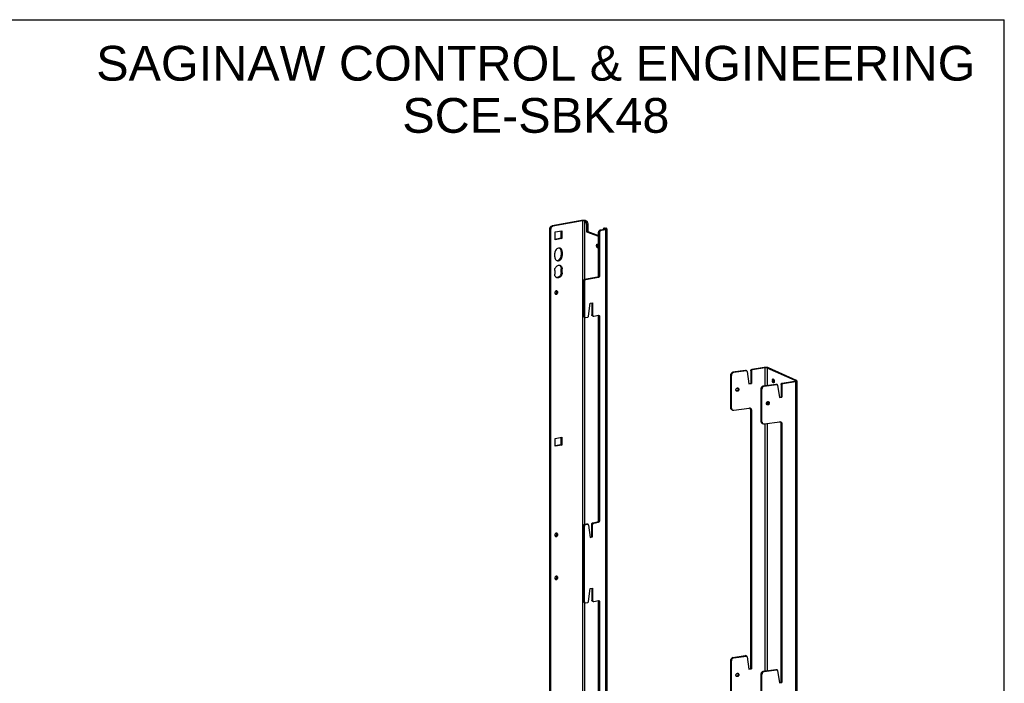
# Model space of a CAD drawing. Header units: inches. Extents: x 0 to 94.4, y 0 to 61.1.
# Tile 3 of 3: x 47.2 to 94.4, y 29.3 to 61.1. Entities that reach past the tile are written whole.
import ezdxf

# ---------------------------------------------------------------- set-up
doc = ezdxf.new("R2010")
doc.units = ezdxf.units.IN
doc.header["$LTSCALE"] = 5.194444
doc.header["$MEASUREMENT"] = 0
doc.layers.get('0').update_dxf_attribs({"linetype": 'CONTINUOUS'})
doc.styles.get("Standard").update_dxf_attribs({"font": 'arial.ttf'})

msp = doc.modelspace()

# ---------------------------------------------------------------- linework, layer by layer
at = {"color": 7, "linetype": 'Continuous'}
for p, q in [((0, 61.111), (94.444, 61.111)), ((94.444, 0), (94.444, 61.111)), ((74.165, 51.481), (74.208, 51.465)), ((72.692, 51.07), (72.649, 51.086)), ((72.694, 51.094), (72.692, 51.07)), ((72.692, 5.913), (72.692, 51.07)), ((72.7, 51.117), (72.694, 51.094)), ((72.755, 51.193), (72.738, 51.178)), ((72.795, 51.209), (72.752, 51.225)), ((74.208, 51.465), (72.795, 51.209)), ((74.208, 51.465), (74.208, 6.066)), ((74.373, 51.471), (74.312, 51.46)), ((74.312, 51.46), (74.312, 48.654)), ((74.334, 51.452), (74.312, 51.46)), ((74.334, 51.452), (74.395, 51.463)), ((74.348, 51.445), (74.334, 51.452)), ((74.405, 51.305), (74.467, 51.316)), ((74.405, 51.305), (74.405, 50.943)), ((75.012, 50.991), (75.028, 51.009)), ((75.084, 51.039), (75.269, 51.073)), ((75.084, 51.039), (75.127, 51.023)), ((75.251, 51.111), (75.243, 51.11)), ((75.266, 51.108), (75.251, 51.111)), ((75.261, 51.113), (75.305, 51.121)), ((75.266, 51.108), (75.327, 51.119)), ((75.287, 51.1), (75.266, 51.108)), ((75.312, 51.057), (75.269, 51.073)), ((75.349, 51.111), (75.287, 51.1)), ((75.287, 51.1), (75.287, 51.073)), ((75.292, 51.098), (75.287, 51.1)), ((72.901, 50.934), (73.221, 50.991)), ((72.901, 50.557), (72.901, 50.934)), ((73.221, 50.615), (72.901, 50.557)), ((73.177, 50.631), (73.221, 50.615)), ((73.221, 50.991), (73.221, 50.615)), ((74.467, 50.954), (74.405, 50.943)), ((74.405, 50.943), (74.982, 50.73)), ((74.982, 50.9), (74.984, 50.924)), ((74.982, 48.833), (74.982, 50.9)), ((74.982, 50.9), (75.025, 50.884)), ((74.966, 50.171), (74.96, 50.169)), ((72.882, 49.734), (72.882, 49.915)), ((73.197, 49.995), (73.24, 49.98)), ((73.197, 49.814), (73.24, 49.798)), ((73.24, 49.98), (73.235, 50.027)), ((73.24, 49.98), (73.24, 49.798)), ((72.949, 49.581), (72.985, 49.561)), ((72.985, 49.561), (73.021, 49.553)), ((73.096, 49.34), (73.129, 49.334)), ((73.129, 49.334), (73.137, 49.331)), ((73.187, 49.298), (73.21, 49.27)), ((73.197, 49.174), (73.24, 49.159)), ((73.236, 49.2), (73.24, 49.159)), ((73.24, 48.977), (73.24, 49.159)), ((72.882, 49.094), (72.882, 48.912)), ((72.985, 48.74), (72.962, 48.751)), ((73.197, 48.993), (73.24, 48.977)), ((74.301, 48.649), (74.314, 48.654)), ((74.933, 48.766), (74.314, 48.654)), ((74.314, 48.654), (74.357, 48.638)), ((74.976, 48.75), (74.933, 48.766)), ((74.98, 48.817), (74.982, 48.833)), ((75.025, 48.817), (74.982, 48.833)), ((74.265, 48.587), (74.265, 46.892)), ((74.265, 48.587), (74.308, 48.571)), ((72.893, 48.036), (72.89, 48.015)), ((72.9, 48.056), (72.893, 48.036)), ((72.91, 47.962), (72.924, 47.951)), ((72.924, 47.951), (72.93, 47.949)), ((72.987, 48.105), (72.976, 48.107)), ((72.992, 48.102), (72.987, 48.105)), ((73.006, 48.092), (72.992, 48.102)), ((74.658, 47.534), (74.658, 46.963)), ((74.267, 46.877), (74.265, 46.892)), ((74.265, 46.892), (74.308, 46.876)), ((74.294, 46.845), (74.337, 46.829)), ((74.312, 46.838), (74.312, 36.918)), ((74.66, 46.948), (74.658, 46.963)), ((74.658, 46.963), (74.701, 46.947)), ((74.687, 46.916), (74.73, 46.9)), ((74.982, 46.906), (74.98, 46.921)), ((74.982, 37.097), (74.982, 46.906)), ((75.025, 46.89), (74.982, 46.906)), ((82.962, 44.417), (82.369, 44.328)), ((82.925, 44.434), (82.962, 44.417)), ((82.962, 44.417), (82.962, 43.565)), ((83.13, 44.42), (83.065, 44.41)), ((83.065, 44.41), (83.065, 43.581)), ((84.415, 43.805), (83.065, 44.41)), ((81.36, 44.057), (81.323, 44.074)), ((81.36, 42.487), (81.36, 44.057)), ((81.468, 44.194), (81.431, 44.211)), ((82.057, 44.282), (81.468, 44.194)), ((82.057, 44.282), (82.019, 44.299)), ((82.06, 44.288), (82.044, 44.295)), ((82.108, 44.241), (82.198, 43.651)), ((82.317, 44.263), (82.28, 44.28)), ((82.318, 44.274), (82.317, 44.263)), ((82.317, 44.263), (82.317, 43.669)), ((82.369, 44.328), (82.332, 44.345)), ((82.198, 43.651), (82.317, 43.669)), ((82.28, 43.686), (82.317, 43.669)), ((82.893, 43.555), (83.482, 43.643)), ((82.893, 43.555), (82.931, 43.538)), ((83.482, 43.643), (83.519, 43.626)), ((83.506, 43.64), (83.522, 43.633)), ((83.742, 43.624), (83.742, 43.03)), ((83.742, 43.624), (83.78, 43.607)), ((83.794, 43.69), (84.387, 43.778)), ((83.794, 43.69), (83.832, 43.673)), ((84.425, 43.762), (84.387, 43.778)), ((84.48, 43.815), (84.415, 43.805)), ((84.415, 43.805), (84.415, 43.785)), ((84.424, 43.793), (84.425, 43.795)), ((81.572, 43.346), (81.57, 43.364)), ((81.608, 43.299), (81.597, 43.305)), ((81.676, 43.402), (81.714, 43.385)), ((82.785, 41.849), (82.785, 43.418)), ((82.785, 43.418), (82.823, 43.401)), ((83.657, 43.017), (83.742, 43.03)), ((83.78, 43.013), (83.742, 43.03)), ((81.36, 42.487), (81.323, 42.504)), ((83.065, 42.78), (83.065, 42.656)), ((83.137, 42.764), (83.139, 42.747)), ((83.176, 42.73), (83.139, 42.747)), ((81.36, 42.487), (81.362, 42.464)), ((81.417, 42.389), (81.38, 42.406)), ((81.468, 42.383), (82.209, 42.493)), ((82.209, 42.493), (82.23, 42.494)), ((82.23, 42.494), (82.25, 42.49)), ((82.25, 42.49), (82.26, 42.487)), ((82.26, 42.487), (82.269, 42.482)), ((82.28, 42.406), (82.317, 42.389)), ((82.317, 42.389), (82.317, 29.989)), ((82.785, 41.849), (82.823, 41.832)), ((82.842, 41.751), (82.833, 41.755)), ((82.842, 41.751), (82.88, 41.734)), ((82.962, 41.727), (82.962, 29.885)), ((83.065, 41.747), (83.065, 29.901)), ((83.742, 41.75), (83.74, 41.774)), ((83.742, 29.35), (83.742, 41.75)), ((83.78, 41.733), (83.742, 41.75)), ((72.901, 41.033), (73.221, 41.091)), ((73.221, 41.091), (73.221, 40.714)), ((72.901, 40.656), (72.901, 41.033)), ((73.221, 40.714), (72.901, 40.656)), ((73.177, 40.73), (73.221, 40.714)), ((74.265, 33.212), (74.265, 36.851)), ((74.265, 36.851), (74.308, 36.835)), ((74.301, 36.913), (74.314, 36.918)), ((74.314, 36.918), (74.412, 36.936)), ((74.314, 36.918), (74.357, 36.902)), ((74.412, 36.936), (74.455, 36.92)), ((74.433, 36.934), (74.457, 36.925)), ((74.658, 36.328), (74.658, 36.922)), ((74.658, 36.922), (74.701, 36.907)), ((74.694, 36.985), (74.708, 36.989)), ((74.708, 36.989), (74.933, 37.03)), ((74.708, 36.989), (74.751, 36.973)), ((74.976, 37.014), (74.933, 37.03)), ((74.98, 37.081), (74.982, 37.097)), ((75.025, 37.081), (74.982, 37.097)), ((72.893, 36.421), (72.89, 36.399)), ((72.9, 36.441), (72.893, 36.421)), ((72.987, 36.49), (72.976, 36.492)), ((72.992, 36.487), (72.987, 36.49)), ((73.006, 36.477), (72.992, 36.487)), ((72.91, 36.346), (72.924, 36.336)), ((72.924, 36.336), (72.93, 36.334)), ((74.585, 36.315), (74.658, 36.328)), ((74.701, 36.312), (74.658, 36.328)), ((72.893, 34.357), (72.89, 34.335)), ((72.9, 34.376), (72.893, 34.357)), ((72.91, 34.282), (72.924, 34.271)), ((72.924, 34.271), (72.93, 34.269)), ((72.987, 34.425), (72.976, 34.427)), ((72.992, 34.423), (72.987, 34.425)), ((73.006, 34.412), (72.992, 34.423)), ((74.658, 33.854), (74.658, 33.283)), ((74.267, 33.197), (74.265, 33.212)), ((74.265, 33.212), (74.308, 33.196)), ((74.294, 33.165), (74.337, 33.149)), ((74.312, 33.158), (74.312, 23.238)), ((74.66, 33.268), (74.658, 33.283)), ((74.658, 33.283), (74.701, 33.267)), ((74.687, 33.236), (74.73, 33.22)), ((74.982, 33.226), (74.98, 33.241)), ((74.982, 23.417), (74.982, 33.226)), ((75.025, 33.21), (74.982, 33.226)), ((81.36, 30.377), (81.323, 30.394)), ((81.36, 28.807), (81.36, 30.377)), ((81.468, 30.514), (81.431, 30.531)), ((81.468, 30.514), (82.057, 30.602)), ((82.057, 30.602), (82.019, 30.619)), ((82.06, 30.608), (82.044, 30.615)), ((82.108, 30.561), (82.198, 29.971)), ((82.198, 29.971), (82.317, 29.989)), ((82.28, 30.006), (82.317, 29.989)), ((82.893, 29.875), (83.482, 29.963)), ((82.893, 29.875), (82.931, 29.858)), ((83.482, 29.963), (83.519, 29.946)), ((83.506, 29.96), (83.522, 29.953)), ((81.572, 29.666), (81.57, 29.684)), ((81.608, 29.619), (81.597, 29.625)), ((81.676, 29.722), (81.714, 29.705)), ((82.785, 28.169), (82.785, 29.738)), ((82.785, 29.738), (82.823, 29.721)), ((83.657, 29.337), (83.742, 29.35)), ((83.78, 29.333), (83.742, 29.35))]:
    msp.add_line(p, q, dxfattribs=at)
at = {"color": 3, "linetype": 'Continuous'}
for p, q in [((74.165, 51.481), (72.752, 51.225)), ((74.174, 51.482), (74.165, 51.481)), ((72.649, 51.086), (72.651, 51.11)), ((72.649, 5.928), (72.649, 51.086)), ((72.679, 51.176), (72.695, 51.194)), ((74.395, 51.463), (74.373, 51.471)), ((74.395, 51.463), (74.409, 51.456)), ((74.467, 51.316), (74.467, 50.954)), ((75.088, 51.007), (75.071, 50.993)), ((75.127, 51.023), (75.312, 51.057)), ((75.305, 51.121), (75.313, 51.122)), ((75.312, 51.057), (75.312, 5.658)), ((75.313, 51.122), (75.327, 51.119)), ((75.349, 51.111), (75.327, 51.119)), ((75.376, 51.089), (75.376, 5.69)), ((73.177, 50.631), (72.897, 50.58)), ((73.177, 50.984), (73.177, 50.631)), ((74.467, 50.954), (74.982, 50.763)), ((75.027, 50.909), (75.025, 50.884)), ((75.025, 50.884), (75.025, 48.817)), ((75.033, 50.932), (75.027, 50.909)), ((73.192, 50.043), (73.179, 50.084)), ((74.952, 50.271), (74.951, 50.292)), ((73.179, 49.719), (73.192, 49.765)), ((73.197, 49.995), (73.192, 50.043)), ((73.192, 49.765), (73.197, 49.814)), ((73.197, 49.995), (73.197, 49.814)), ((73.197, 48.993), (73.197, 49.174)), ((73.197, 48.993), (73.193, 48.951)), ((74.976, 48.75), (74.357, 48.638)), ((74.989, 48.755), (74.976, 48.75)), ((74.31, 48.587), (74.308, 48.571)), ((74.308, 48.571), (74.308, 46.876)), ((72.974, 48.013), (72.981, 48.033)), ((72.983, 48.055), (72.981, 48.076)), ((72.981, 48.033), (72.983, 48.055)), ((74.504, 46.902), (74.589, 47.521)), ((74.589, 47.521), (74.701, 47.541)), ((74.701, 47.541), (74.701, 46.947)), ((74.308, 46.876), (74.31, 46.861)), ((74.357, 46.827), (74.455, 46.845)), ((74.701, 46.947), (74.703, 46.932)), ((74.751, 46.898), (74.976, 46.939)), ((74.976, 46.939), (74.989, 46.939)), ((74.989, 46.939), (74.997, 46.938)), ((75.023, 46.905), (75.025, 46.89)), ((75.025, 46.89), (75.025, 37.081)), ((82.925, 44.434), (82.332, 44.345)), ((82.934, 44.435), (82.925, 44.434)), ((84.48, 43.815), (83.13, 44.42)), ((81.323, 42.504), (81.323, 44.074)), ((82.019, 44.299), (81.431, 44.211)), ((82.28, 44.28), (82.28, 43.686)), ((82.195, 43.673), (82.28, 43.686)), ((82.931, 43.538), (83.519, 43.626)), ((83.57, 43.585), (83.661, 42.995)), ((83.781, 43.619), (83.78, 43.607)), ((83.78, 43.607), (83.78, 43.013)), ((83.832, 43.673), (84.425, 43.762)), ((84.425, 43.762), (84.425, 12.345)), ((84.5, 43.795), (84.5, 12.378)), ((81.674, 43.42), (81.676, 43.402)), ((82.823, 41.832), (82.823, 43.401)), ((83.661, 42.995), (83.78, 43.013)), ((83.034, 42.69), (83.032, 42.708)), ((83.07, 42.643), (83.059, 42.65)), ((81.38, 42.406), (81.371, 42.411)), ((82.28, 42.406), (82.277, 42.429)), ((82.28, 30.006), (82.28, 42.406)), ((82.823, 41.832), (82.825, 41.808)), ((82.931, 41.727), (83.671, 41.838)), ((83.671, 41.838), (83.693, 41.839)), ((83.693, 41.839), (83.713, 41.835)), ((83.713, 41.835), (83.723, 41.831)), ((83.723, 41.831), (83.732, 41.826)), ((83.78, 41.733), (83.78, 29.333)), ((73.177, 40.73), (72.897, 40.679)), ((73.177, 41.083), (73.177, 40.73)), ((74.31, 36.851), (74.308, 36.835)), ((74.308, 33.196), (74.308, 36.835)), ((74.357, 36.902), (74.455, 36.92)), ((74.504, 36.88), (74.589, 36.292)), ((74.703, 36.922), (74.701, 36.907)), ((74.701, 36.312), (74.701, 36.907)), ((74.751, 36.973), (74.976, 37.014)), ((74.989, 37.019), (74.976, 37.014)), ((72.974, 36.398), (72.981, 36.418)), ((72.983, 36.44), (72.981, 36.461)), ((72.981, 36.418), (72.983, 36.44)), ((74.589, 36.292), (74.701, 36.312)), ((72.974, 34.333), (72.981, 34.353)), ((72.983, 34.375), (72.981, 34.396)), ((72.981, 34.353), (72.983, 34.375)), ((74.504, 33.222), (74.589, 33.841)), ((74.589, 33.841), (74.701, 33.861)), ((74.701, 33.861), (74.701, 33.267)), ((74.308, 33.196), (74.31, 33.181)), ((74.357, 33.147), (74.455, 33.165)), ((74.701, 33.267), (74.703, 33.252)), ((74.751, 33.218), (74.976, 33.259)), ((74.976, 33.259), (74.989, 33.259)), ((74.989, 33.259), (74.997, 33.258)), ((75.023, 33.225), (75.025, 33.21)), ((75.025, 33.21), (75.025, 23.401)), ((81.323, 28.824), (81.323, 30.394)), ((81.431, 30.531), (82.019, 30.619)), ((82.195, 29.993), (82.28, 30.006)), ((82.931, 29.858), (83.519, 29.946)), ((83.57, 29.905), (83.661, 29.315)), ((81.674, 29.74), (81.676, 29.722)), ((82.823, 28.152), (82.823, 29.721)), ((83.661, 29.315), (83.78, 29.333))]:
    msp.add_line(p, q, dxfattribs=at)
for points in [[(74.266, 51.488), (74.255, 51.488), (74.245, 51.488), (74.234, 51.488), (74.223, 51.487), (74.213, 51.487), (74.203, 51.486), (74.193, 51.485), (74.183, 51.484), (74.174, 51.482)], [(74.287, 51.487), (74.277, 51.487), (74.266, 51.488)], [(74.327, 51.483), (74.317, 51.484), (74.307, 51.485), (74.297, 51.486), (74.287, 51.487)], [(74.352, 51.478), (74.344, 51.479), (74.336, 51.481), (74.327, 51.483)], [(74.373, 51.471), (74.367, 51.474), (74.36, 51.476), (74.352, 51.478)], [(72.651, 51.11), (72.657, 51.133), (72.666, 51.156), (72.679, 51.176)], [(72.695, 51.194), (72.712, 51.209), (72.731, 51.219), (72.752, 51.225)], [(74.409, 51.456), (74.422, 51.444), (74.435, 51.428), (74.446, 51.409)], [(74.446, 51.409), (74.455, 51.388), (74.461, 51.364), (74.465, 51.341), (74.467, 51.316)], [(75.127, 51.023), (75.107, 51.017), (75.088, 51.007)], [(75.312, 51.057), (75.32, 51.059), (75.328, 51.06), (75.336, 51.062), (75.343, 51.064), (75.349, 51.067), (75.355, 51.069), (75.36, 51.071), (75.364, 51.074), (75.368, 51.077), (75.371, 51.079), (75.373, 51.082), (75.375, 51.085), (75.376, 51.087), (75.376, 51.089)], [(75.376, 51.089), (75.376, 51.09), (75.375, 51.093), (75.373, 51.096), (75.371, 51.098), (75.368, 51.101), (75.364, 51.104), (75.36, 51.106), (75.354, 51.109), (75.349, 51.111)], [(75.071, 50.993), (75.055, 50.975), (75.042, 50.954), (75.033, 50.932)], [(73.179, 50.084), (73.158, 50.12), (73.129, 50.148)], [(74.951, 50.292), (74.952, 50.312), (74.956, 50.329), (74.96, 50.34)], [(74.982, 50.198), (74.981, 50.199), (74.971, 50.214), (74.962, 50.231), (74.956, 50.251), (74.952, 50.271)], [(73.018, 49.571), (73.058, 49.583), (73.095, 49.606)], [(73.095, 49.606), (73.129, 49.637), (73.158, 49.676), (73.179, 49.719)], [(73.117, 49.336), (73.117, 49.336), (73.144, 49.314), (73.167, 49.286), (73.183, 49.253)], [(73.183, 49.253), (73.193, 49.216), (73.197, 49.174)], [(73.086, 48.778), (73.053, 48.76), (73.018, 48.75), (72.983, 48.747), (72.962, 48.751)], [(73.167, 48.871), (73.144, 48.834), (73.117, 48.803), (73.086, 48.778)], [(73.193, 48.951), (73.183, 48.91), (73.167, 48.871)], [(75.018, 48.787), (75.011, 48.774), (75, 48.762), (74.989, 48.755)], [(75.025, 48.817), (75.023, 48.801), (75.018, 48.787)], [(74.323, 48.615), (74.315, 48.601), (74.31, 48.587)], [(74.357, 48.638), (74.344, 48.634), (74.333, 48.626), (74.323, 48.615)], [(72.915, 47.963), (72.933, 47.969), (72.949, 47.98), (72.963, 47.995), (72.974, 48.013)], [(72.981, 48.076), (72.974, 48.094), (72.964, 48.107)], [(74.31, 46.861), (74.315, 46.848), (74.323, 46.838), (74.333, 46.83), (74.337, 46.829)], [(74.337, 46.829), (74.344, 46.827), (74.357, 46.827)], [(74.455, 46.845), (74.467, 46.849), (74.477, 46.855), (74.487, 46.864), (74.495, 46.876), (74.5, 46.888), (74.504, 46.902)], [(74.703, 46.932), (74.708, 46.92), (74.716, 46.909), (74.726, 46.902), (74.73, 46.9)], [(74.73, 46.9), (74.738, 46.898), (74.751, 46.898)], [(74.997, 46.938), (75, 46.936), (75.011, 46.928), (75.018, 46.918), (75.023, 46.905)], [(83.039, 44.438), (83.028, 44.438), (83.018, 44.439), (83.007, 44.439), (82.996, 44.439), (82.986, 44.439), (82.975, 44.439), (82.964, 44.438), (82.954, 44.437), (82.944, 44.436), (82.934, 44.435)], [(83.13, 44.42), (83.124, 44.422), (83.118, 44.424), (83.111, 44.426), (83.103, 44.428), (83.095, 44.43), (83.087, 44.432), (83.078, 44.433), (83.069, 44.435), (83.059, 44.436), (83.049, 44.437), (83.039, 44.438)], [(81.323, 44.074), (81.325, 44.098), (81.331, 44.121)], [(81.331, 44.121), (81.341, 44.144), (81.354, 44.164), (81.371, 44.181), (81.39, 44.195), (81.409, 44.205), (81.431, 44.211)], [(82.019, 44.299), (82.032, 44.299), (82.043, 44.296), (82.044, 44.295)], [(82.28, 44.28), (82.281, 44.291), (82.284, 44.302), (82.288, 44.313), (82.295, 44.323), (82.303, 44.331), (82.312, 44.338)], [(82.312, 44.338), (82.321, 44.343), (82.332, 44.345)], [(81.655, 43.455), (81.66, 43.45), (81.669, 43.436), (81.674, 43.42)], [(82.854, 43.491), (82.841, 43.471), (82.831, 43.449), (82.825, 43.426), (82.823, 43.401)], [(82.89, 43.523), (82.871, 43.509), (82.854, 43.491)], [(82.931, 43.538), (82.909, 43.533), (82.89, 43.523)], [(83.383, 43.823), (83.384, 43.843), (83.387, 43.861), (83.388, 43.861)], [(83.393, 43.762), (83.387, 43.782), (83.384, 43.803), (83.383, 43.823)], [(83.407, 43.734), (83.4, 43.744), (83.393, 43.762)], [(83.544, 43.623), (83.543, 43.623), (83.532, 43.626), (83.519, 43.626)], [(83.57, 43.585), (83.567, 43.598), (83.561, 43.609), (83.553, 43.617), (83.544, 43.623)], [(83.803, 43.659), (83.795, 43.65), (83.788, 43.641), (83.784, 43.63), (83.781, 43.619)], [(83.832, 43.673), (83.821, 43.67), (83.812, 43.665), (83.803, 43.659)], [(84.425, 43.762), (84.434, 43.763), (84.443, 43.765), (84.451, 43.766), (84.458, 43.768), (84.466, 43.77), (84.472, 43.773), (84.478, 43.775), (84.483, 43.777), (84.488, 43.78), (84.492, 43.782), (84.495, 43.785), (84.497, 43.788), (84.499, 43.791), (84.5, 43.793), (84.5, 43.795)], [(84.5, 43.795), (84.5, 43.796), (84.499, 43.799), (84.498, 43.802), (84.496, 43.804), (84.493, 43.807), (84.489, 43.81), (84.485, 43.812), (84.48, 43.815)], [(81.635, 43.324), (81.62, 43.316), (81.604, 43.311), (81.591, 43.311)], [(81.669, 43.366), (81.66, 43.35), (81.649, 43.335), (81.635, 43.324)], [(81.676, 43.402), (81.674, 43.384), (81.669, 43.366)], [(81.331, 42.459), (81.325, 42.481), (81.323, 42.504)], [(83.032, 42.708), (83.034, 42.727), (83.039, 42.744), (83.048, 42.761), (83.059, 42.775), (83.073, 42.786)], [(83.059, 42.65), (83.048, 42.661), (83.039, 42.675), (83.034, 42.69)], [(83.16, 42.677), (83.149, 42.663), (83.135, 42.651), (83.12, 42.643), (83.104, 42.639), (83.088, 42.638), (83.073, 42.642), (83.07, 42.643)], [(83.073, 42.786), (83.088, 42.795), (83.104, 42.799)], [(83.104, 42.799), (83.12, 42.8), (83.135, 42.796), (83.138, 42.795)], [(83.138, 42.795), (83.149, 42.788), (83.16, 42.777), (83.169, 42.763)], [(83.176, 42.73), (83.174, 42.711), (83.169, 42.694), (83.16, 42.677)], [(83.169, 42.763), (83.174, 42.748), (83.176, 42.73)], [(81.371, 42.411), (81.354, 42.424), (81.341, 42.44), (81.331, 42.459)], [(82.277, 42.429), (82.271, 42.451), (82.261, 42.47), (82.248, 42.486), (82.24, 42.492)], [(82.825, 41.808), (82.831, 41.787), (82.841, 41.767), (82.854, 41.751), (82.871, 41.739), (82.88, 41.734)], [(82.88, 41.734), (82.89, 41.73), (82.909, 41.726), (82.931, 41.727)], [(83.732, 41.826), (83.748, 41.814), (83.761, 41.798), (83.771, 41.778)], [(83.771, 41.778), (83.777, 41.757), (83.78, 41.733)], [(74.323, 36.879), (74.315, 36.865), (74.31, 36.851)], [(74.357, 36.902), (74.344, 36.898), (74.333, 36.89), (74.323, 36.879)], [(74.476, 36.918), (74.467, 36.92), (74.455, 36.92)], [(74.504, 36.88), (74.5, 36.893), (74.495, 36.903), (74.487, 36.912), (74.477, 36.918), (74.476, 36.918)], [(74.716, 36.95), (74.708, 36.937), (74.703, 36.922)], [(74.751, 36.973), (74.738, 36.969), (74.726, 36.961), (74.716, 36.95)], [(75.018, 37.051), (75.011, 37.038), (75, 37.026), (74.989, 37.019)], [(75.025, 37.081), (75.023, 37.065), (75.018, 37.051)], [(72.915, 36.347), (72.933, 36.353), (72.949, 36.364), (72.963, 36.38), (72.974, 36.398)], [(72.981, 36.461), (72.974, 36.478), (72.964, 36.492)], [(72.915, 34.283), (72.933, 34.289), (72.949, 34.3), (72.963, 34.315), (72.974, 34.333)], [(72.981, 34.396), (72.974, 34.414), (72.964, 34.427)], [(74.31, 33.181), (74.315, 33.168), (74.323, 33.158), (74.333, 33.15), (74.337, 33.149)], [(74.337, 33.149), (74.344, 33.147), (74.357, 33.147)], [(74.455, 33.165), (74.467, 33.169), (74.477, 33.175), (74.487, 33.184), (74.495, 33.196), (74.5, 33.208), (74.504, 33.222)], [(74.703, 33.252), (74.708, 33.24), (74.716, 33.229), (74.726, 33.222), (74.73, 33.22)], [(74.73, 33.22), (74.738, 33.218), (74.751, 33.218)], [(74.997, 33.258), (75, 33.256), (75.011, 33.248), (75.018, 33.238), (75.023, 33.225)], [(81.323, 30.394), (81.325, 30.418), (81.331, 30.441)], [(81.331, 30.441), (81.341, 30.464), (81.354, 30.484), (81.371, 30.501), (81.39, 30.515), (81.409, 30.525), (81.431, 30.531)], [(82.019, 30.619), (82.032, 30.619), (82.043, 30.616), (82.044, 30.615)], [(81.655, 29.775), (81.66, 29.77), (81.669, 29.756), (81.674, 29.74)], [(82.854, 29.812), (82.841, 29.791), (82.831, 29.769), (82.825, 29.746), (82.823, 29.721)], [(82.89, 29.843), (82.871, 29.829), (82.854, 29.812)], [(82.931, 29.858), (82.909, 29.853), (82.89, 29.843)], [(83.544, 29.943), (83.543, 29.944), (83.532, 29.946), (83.519, 29.946)], [(83.57, 29.905), (83.567, 29.918), (83.561, 29.929), (83.553, 29.937), (83.544, 29.943)], [(81.635, 29.644), (81.62, 29.636), (81.604, 29.631), (81.591, 29.631)], [(81.669, 29.686), (81.66, 29.67), (81.649, 29.656), (81.635, 29.644)], [(81.676, 29.722), (81.674, 29.704), (81.669, 29.686)]]:
    msp.add_lwpolyline(points, dxfattribs=at)
at = {"color": 7, "linetype": 'Continuous'}
for points in [[(72.738, 51.178), (72.722, 51.16), (72.709, 51.14), (72.7, 51.117)], [(72.795, 51.209), (72.774, 51.203), (72.755, 51.193)], [(74.312, 51.46), (74.306, 51.462), (74.299, 51.464), (74.291, 51.465), (74.282, 51.467), (74.273, 51.468), (74.264, 51.468), (74.254, 51.468), (74.244, 51.468), (74.234, 51.468), (74.225, 51.467), (74.216, 51.466), (74.208, 51.465)], [(74.4, 51.353), (74.393, 51.377), (74.384, 51.398), (74.373, 51.417), (74.361, 51.433), (74.348, 51.445)], [(74.405, 51.305), (74.404, 51.33), (74.4, 51.353)], [(75.028, 51.009), (75.045, 51.023), (75.064, 51.033), (75.084, 51.039)], [(75.226, 51.102), (75.215, 51.091), (75.206, 51.076), (75.2, 51.06)], [(75.243, 51.11), (75.238, 51.109), (75.226, 51.102)], [(75.269, 51.073), (75.276, 51.074), (75.283, 51.076), (75.289, 51.078), (75.294, 51.08), (75.297, 51.083), (75.3, 51.085), (75.301, 51.088), (75.301, 51.089)], [(75.301, 51.089), (75.3, 51.09), (75.299, 51.093), (75.296, 51.095), (75.292, 51.098)], [(74.984, 50.924), (74.99, 50.948), (74.999, 50.97), (75.012, 50.991)], [(73.061, 50.158), (73.021, 50.146), (72.983, 50.123), (72.949, 50.092), (72.921, 50.053), (72.899, 50.01), (72.886, 49.964), (72.882, 49.915)], [(73.137, 50.152), (73.101, 50.16), (73.061, 50.158)], [(73.201, 50.104), (73.173, 50.133), (73.137, 50.152)], [(73.235, 50.027), (73.222, 50.068), (73.201, 50.104)], [(74.889, 50.281), (74.891, 50.301), (74.895, 50.318), (74.901, 50.333)], [(74.92, 50.188), (74.909, 50.203), (74.901, 50.22), (74.895, 50.24), (74.891, 50.26), (74.889, 50.281)], [(74.901, 50.333), (74.909, 50.344), (74.92, 50.351), (74.926, 50.353)], [(74.96, 50.169), (74.955, 50.168), (74.943, 50.171), (74.931, 50.177), (74.92, 50.188)], [(74.926, 50.353), (74.931, 50.354), (74.943, 50.352), (74.955, 50.345)], [(74.955, 50.345), (74.966, 50.334), (74.977, 50.319), (74.982, 50.308)], [(74.982, 50.185), (74.977, 50.178), (74.966, 50.171)], [(72.882, 49.734), (72.886, 49.686), (72.899, 49.645), (72.921, 49.609), (72.949, 49.581)], [(73.021, 49.553), (73.061, 49.555), (73.101, 49.567), (73.138, 49.59), (73.173, 49.621), (73.201, 49.66), (73.222, 49.704)], [(73.222, 49.704), (73.235, 49.749), (73.24, 49.798)], [(72.882, 49.094), (72.885, 49.136), (72.895, 49.177), (72.912, 49.216), (72.934, 49.253), (72.961, 49.284), (72.992, 49.309), (73.026, 49.327), (73.061, 49.337), (73.096, 49.34)], [(73.137, 49.331), (73.16, 49.32), (73.187, 49.298)], [(73.21, 49.27), (73.226, 49.237), (73.236, 49.2)], [(72.895, 48.834), (72.885, 48.871), (72.882, 48.912)], [(72.961, 48.751), (72.934, 48.773), (72.912, 48.801), (72.895, 48.834)], [(73.026, 48.732), (72.992, 48.737), (72.985, 48.74)], [(73.226, 48.894), (73.21, 48.855), (73.187, 48.819), (73.16, 48.787), (73.129, 48.762), (73.096, 48.744), (73.061, 48.734), (73.026, 48.732)], [(73.24, 48.977), (73.236, 48.935), (73.226, 48.894)], [(74.272, 48.617), (74.28, 48.631), (74.29, 48.642), (74.301, 48.649)], [(74.933, 48.766), (74.946, 48.771), (74.957, 48.778), (74.968, 48.789)], [(74.968, 48.789), (74.975, 48.803), (74.98, 48.817)], [(74.265, 48.587), (74.267, 48.603), (74.272, 48.617)], [(72.89, 48.015), (72.893, 47.994), (72.9, 47.976), (72.91, 47.963)], [(72.976, 48.107), (72.958, 48.107), (72.941, 48.101), (72.924, 48.09), (72.91, 48.075), (72.9, 48.056)], [(72.93, 47.949), (72.941, 47.946), (72.958, 47.947), (72.976, 47.953), (72.992, 47.964)], [(72.992, 47.964), (73.006, 47.979), (73.017, 47.997), (73.024, 48.017), (73.026, 48.039)], [(73.026, 48.039), (73.024, 48.06), (73.017, 48.078), (73.006, 48.092)], [(74.294, 46.845), (74.29, 46.846), (74.28, 46.854), (74.272, 46.864), (74.267, 46.877)], [(74.687, 46.916), (74.683, 46.918), (74.673, 46.925), (74.665, 46.935), (74.66, 46.948)], [(74.98, 46.921), (74.975, 46.934), (74.972, 46.938)], [(83.065, 44.41), (83.059, 44.412), (83.053, 44.414), (83.046, 44.416), (83.037, 44.417), (83.029, 44.418), (83.019, 44.419), (83.01, 44.42), (83, 44.42), (82.99, 44.42), (82.98, 44.419), (82.971, 44.418), (82.962, 44.417)], [(81.392, 44.147), (81.379, 44.127), (81.368, 44.104), (81.362, 44.081), (81.36, 44.057)], [(81.427, 44.179), (81.408, 44.165), (81.392, 44.147)], [(81.468, 44.194), (81.447, 44.188), (81.427, 44.179)], [(82.081, 44.279), (82.08, 44.279), (82.069, 44.282), (82.057, 44.282)], [(82.108, 44.241), (82.104, 44.254), (82.099, 44.264), (82.09, 44.273), (82.081, 44.279)], [(82.34, 44.314), (82.332, 44.306), (82.326, 44.296), (82.321, 44.286), (82.318, 44.274)], [(82.369, 44.328), (82.359, 44.326), (82.349, 44.321), (82.34, 44.314)], [(81.611, 43.442), (81.626, 43.45), (81.642, 43.455)], [(81.642, 43.455), (81.658, 43.455), (81.673, 43.451), (81.676, 43.45)], [(81.676, 43.45), (81.686, 43.444), (81.698, 43.433), (81.706, 43.419)], [(82.785, 43.418), (82.787, 43.442), (82.793, 43.466)], [(82.793, 43.466), (82.804, 43.488), (82.817, 43.508), (82.833, 43.526), (82.852, 43.54), (82.872, 43.549), (82.893, 43.555)], [(83.365, 43.702), (83.354, 43.709), (83.344, 43.72), (83.336, 43.735), (83.328, 43.752), (83.323, 43.772), (83.319, 43.793), (83.318, 43.814), (83.319, 43.833), (83.323, 43.851), (83.328, 43.866), (83.336, 43.877), (83.344, 43.884), (83.351, 43.886)], [(83.351, 43.886), (83.354, 43.886), (83.365, 43.883)], [(83.365, 43.883), (83.376, 43.876), (83.385, 43.865), (83.394, 43.85), (83.402, 43.833)], [(83.379, 43.7), (83.376, 43.699), (83.365, 43.702)], [(83.402, 43.72), (83.394, 43.709), (83.385, 43.702), (83.379, 43.7)], [(83.402, 43.833), (83.407, 43.813), (83.411, 43.792), (83.412, 43.772)], [(83.412, 43.772), (83.411, 43.752), (83.407, 43.734), (83.402, 43.72)], [(83.482, 43.643), (83.494, 43.643), (83.505, 43.64), (83.506, 43.64)], [(83.742, 43.624), (83.743, 43.636), (83.746, 43.647), (83.751, 43.657), (83.757, 43.667), (83.765, 43.676), (83.774, 43.682)], [(83.774, 43.682), (83.784, 43.687), (83.794, 43.69)], [(84.387, 43.778), (84.396, 43.78), (84.403, 43.781), (84.409, 43.783), (84.415, 43.785), (84.419, 43.788), (84.422, 43.79), (84.424, 43.793)], [(84.425, 43.795), (84.424, 43.798), (84.422, 43.8), (84.419, 43.803), (84.415, 43.805)], [(81.57, 43.364), (81.572, 43.382), (81.577, 43.4), (81.586, 43.416), (81.597, 43.431), (81.611, 43.442)], [(81.597, 43.305), (81.586, 43.316), (81.577, 43.33), (81.572, 43.346)], [(81.698, 43.333), (81.686, 43.319), (81.673, 43.307), (81.658, 43.299), (81.642, 43.295), (81.626, 43.294), (81.611, 43.298), (81.608, 43.299)], [(81.714, 43.385), (81.712, 43.367), (81.706, 43.349), (81.698, 43.333)], [(81.706, 43.419), (81.712, 43.403), (81.714, 43.385)], [(83.098, 42.668), (83.083, 42.66), (83.067, 42.656), (83.053, 42.655)], [(83.131, 42.711), (83.123, 42.694), (83.111, 42.68), (83.098, 42.668)], [(83.117, 42.799), (83.123, 42.794), (83.131, 42.78), (83.137, 42.764)], [(83.139, 42.747), (83.137, 42.728), (83.131, 42.711)], [(81.362, 42.464), (81.368, 42.442), (81.379, 42.423), (81.392, 42.407), (81.408, 42.394), (81.417, 42.39)], [(81.417, 42.39), (81.427, 42.386), (81.447, 42.382), (81.468, 42.383)], [(82.269, 42.482), (82.285, 42.47), (82.299, 42.453), (82.309, 42.434)], [(82.309, 42.434), (82.315, 42.413), (82.317, 42.389)], [(82.793, 41.804), (82.787, 41.825), (82.785, 41.849)], [(82.833, 41.755), (82.817, 41.768), (82.804, 41.784), (82.793, 41.804)], [(83.74, 41.774), (83.734, 41.795), (83.724, 41.814), (83.71, 41.831), (83.703, 41.837)], [(74.265, 36.851), (74.267, 36.867), (74.272, 36.881)], [(74.272, 36.881), (74.28, 36.895), (74.29, 36.906), (74.301, 36.913)], [(74.412, 36.936), (74.424, 36.936), (74.433, 36.934)], [(74.658, 36.922), (74.66, 36.938), (74.665, 36.953)], [(74.665, 36.953), (74.673, 36.966), (74.683, 36.977), (74.694, 36.985)], [(74.933, 37.03), (74.946, 37.035), (74.957, 37.042), (74.968, 37.053)], [(74.968, 37.053), (74.975, 37.067), (74.98, 37.081)], [(72.89, 36.399), (72.893, 36.378), (72.9, 36.361), (72.91, 36.347)], [(72.976, 36.492), (72.958, 36.492), (72.941, 36.486), (72.924, 36.475), (72.91, 36.46), (72.9, 36.441)], [(72.992, 36.348), (73.006, 36.364), (73.017, 36.382), (73.024, 36.402), (73.026, 36.424)], [(73.026, 36.424), (73.024, 36.445), (73.017, 36.462), (73.006, 36.477)], [(72.93, 36.334), (72.941, 36.331), (72.958, 36.331), (72.976, 36.338), (72.992, 36.348)], [(72.89, 34.335), (72.893, 34.314), (72.9, 34.296), (72.91, 34.283)], [(72.976, 34.427), (72.958, 34.427), (72.941, 34.421), (72.924, 34.41), (72.91, 34.395), (72.9, 34.376)], [(72.93, 34.269), (72.941, 34.266), (72.958, 34.267), (72.976, 34.273), (72.992, 34.284)], [(72.992, 34.284), (73.006, 34.299), (73.017, 34.318), (73.024, 34.337), (73.026, 34.359)], [(73.026, 34.359), (73.024, 34.38), (73.017, 34.398), (73.006, 34.412)], [(74.294, 33.165), (74.29, 33.166), (74.28, 33.174), (74.272, 33.184), (74.267, 33.197)], [(74.687, 33.236), (74.683, 33.238), (74.673, 33.245), (74.665, 33.256), (74.66, 33.268)], [(74.98, 33.241), (74.975, 33.254), (74.972, 33.258)], [(81.392, 30.467), (81.379, 30.447), (81.368, 30.425), (81.362, 30.401), (81.36, 30.377)], [(81.427, 30.499), (81.408, 30.485), (81.392, 30.467)], [(81.468, 30.514), (81.447, 30.508), (81.427, 30.499)], [(82.081, 30.599), (82.08, 30.599), (82.069, 30.602), (82.057, 30.602)], [(82.108, 30.561), (82.104, 30.574), (82.099, 30.584), (82.09, 30.593), (82.081, 30.599)], [(81.57, 29.684), (81.572, 29.702), (81.577, 29.72), (81.586, 29.736), (81.597, 29.751), (81.611, 29.762)], [(81.611, 29.762), (81.626, 29.77), (81.642, 29.775)], [(81.642, 29.775), (81.658, 29.775), (81.673, 29.772), (81.676, 29.77)], [(81.676, 29.77), (81.686, 29.764), (81.698, 29.753), (81.706, 29.739)], [(82.785, 29.738), (82.787, 29.763), (82.793, 29.786)], [(82.793, 29.786), (82.804, 29.808), (82.817, 29.828), (82.833, 29.846), (82.852, 29.86), (82.872, 29.869), (82.893, 29.875)], [(83.482, 29.963), (83.494, 29.963), (83.505, 29.96), (83.506, 29.96)], [(81.597, 29.625), (81.586, 29.636), (81.577, 29.65), (81.572, 29.666)], [(81.698, 29.653), (81.686, 29.639), (81.673, 29.627), (81.658, 29.619), (81.642, 29.615), (81.626, 29.614), (81.611, 29.618), (81.608, 29.619)], [(81.714, 29.705), (81.712, 29.687), (81.706, 29.67), (81.698, 29.653)], [(81.706, 29.739), (81.712, 29.723), (81.714, 29.705)]]:
    msp.add_lwpolyline(points, dxfattribs=at)

# ---------------------------------------------------------------- texts
at = {"color": 2, "linetype": 'Continuous', "insert": (71.976, 59.856), "char_height": 1.66667, "width": 42.09418, "attachment_point": 2, "line_spacing_factor": 0.9}
msp.add_mtext('SAGINAW CONTROL & ENGINEERING\\PSCE-SBK48', dxfattribs=at)

doc.saveas('drawing.dxf')
